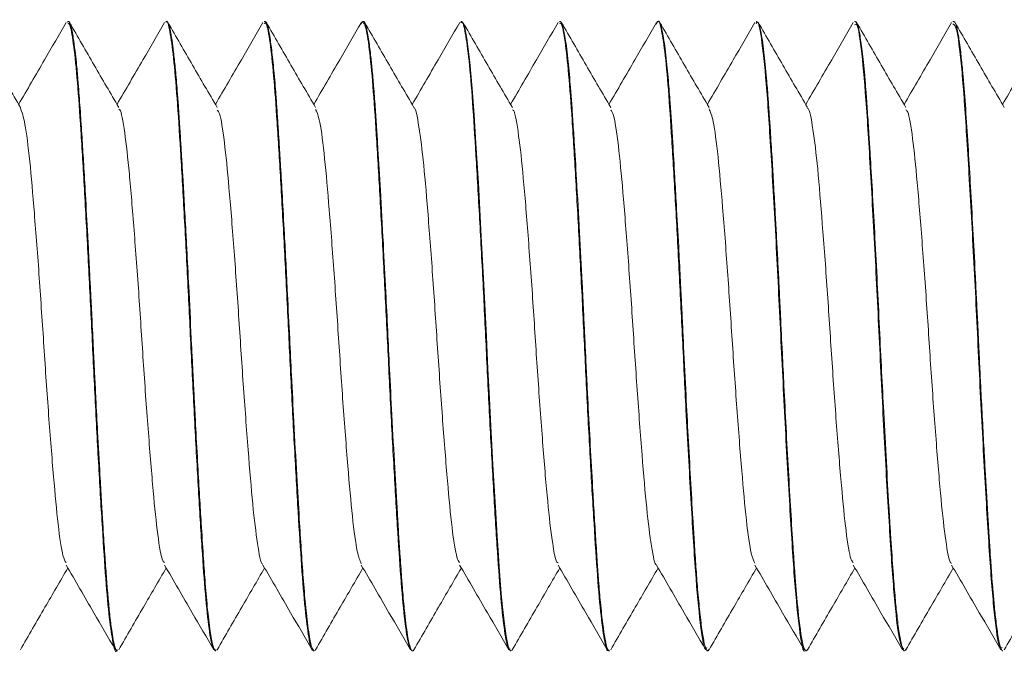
# Model space of a CAD drawing. Header units: millimetres. Extents: x 22 to 184, y 95 to 111.
# Tile 3 of 6: x 49 to 62, y 99 to 107. Entities that reach past the tile are written whole.
import ezdxf

# ---------------------------------------------------------------- set-up
doc = ezdxf.new("R2010")
doc.units = ezdxf.units.MM

msp = doc.modelspace()

# ---------------------------------------------------------------- linework, layer by layer
at = {"color": 7, "linetype": 'Continuous', "lineweight": 15}
for p, q in [((49.924, 107.277), (49.914, 107.277)), ((51.174, 107.277), (51.164, 107.277)), ((52.424, 107.277), (52.414, 107.277)), ((53.647, 107.243), (53.658, 107.275)), ((53.674, 107.277), (53.664, 107.277)), ((54.924, 107.277), (54.914, 107.277)), ((56.174, 107.277), (56.164, 107.277)), ((57.424, 107.277), (57.414, 107.277)), ((58.674, 107.277), (58.664, 107.277)), ((59.924, 107.277), (59.914, 107.277)), ((61.174, 107.277), (61.164, 107.277)), ((50.539, 99.277), (50.549, 99.277)), ((51.789, 99.277), (51.799, 99.277)), ((51.817, 99.298), (51.813, 99.287)), ((53.039, 99.277), (53.049, 99.277)), ((53.066, 99.297), (53.056, 99.28)), ((54.289, 99.277), (54.299, 99.277)), ((55.539, 99.277), (55.549, 99.277)), ((56.789, 99.277), (56.799, 99.277)), ((58.039, 99.277), (58.049, 99.277)), ((58.066, 99.298), (58.055, 99.279)), ((59.289, 99.277), (59.299, 99.277)), ((59.316, 99.295), (59.305, 99.279)), ((60.539, 99.277), (60.549, 99.277)), ((60.566, 99.296), (60.558, 99.282)), ((61.789, 99.277), (61.799, 99.277))]:
    msp.add_line(p, q, dxfattribs=at)
at = {"color": 7, "linetype": 'Continuous', "lineweight": 15, "flags": 128}
msp.add_lwpolyline([(55.566, 99.295), (55.564, 99.289), (55.54, 99.282), (55.527, 99.304), (55.522, 99.314), (55.522, 99.317), (55.522, 99.317), (55.522, 99.317), (55.522, 99.317), (55.522, 99.317), (55.522, 99.317), (55.522, 99.317), (55.522, 99.317), (55.522, 99.317), (55.522, 99.317), (55.521, 99.317), (55.521, 99.319), (55.515, 99.336), (55.504, 99.38), (55.488, 99.467), (55.465, 99.623), (55.442, 99.839), (55.426, 100.006), (55.413, 100.171), (55.399, 100.354), (55.385, 100.556), (55.374, 100.736), (55.356, 101.033), (55.32, 101.648), (55.294, 102.132), (55.276, 102.484), (55.257, 102.865), (55.237, 103.274), (55.221, 103.605), (55.204, 103.932), (55.172, 104.547), (55.135, 105.221), (55.104, 105.731), (55.081, 106.088), (55.057, 106.423), (55.027, 106.76), (54.99, 107.058), (54.957, 107.221), (54.932, 107.273), (54.924, 107.271)], dxfattribs=at)
at = {"color": 7, "linetype": 'Continuous', "lineweight": 15}
for points, knots in [([(49.317, 106.183), (49.212, 106.362), (49.004, 106.721), (48.795, 107.081), (48.691, 107.261)], [0, 0, 0, 0, 0.499776, 1, 1, 1, 1]), ([(49.898, 107.262), (49.806, 107.105), (49.605, 106.758), (49.404, 106.411), (49.294, 106.222)], [0, 0, 0, 0, 0.453198, 1, 1, 1, 1]), ([(49.914, 107.26), (49.925, 107.255), (49.951, 107.243), (49.995, 106.982), (50.041, 106.533), (50.084, 105.911), (50.129, 105.156), (50.176, 104.3), (50.221, 103.395), (50.264, 102.485), (50.311, 101.612), (50.358, 100.826), (50.4, 100.17), (50.446, 99.664), (50.493, 99.369), (50.523, 99.246), (50.538, 99.279), (50.539, 99.281)], [0, 0, 0, 0, 0.055831, 0.128864, 0.201797, 0.273095, 0.345543, 0.41876, 0.490841, 0.562382, 0.635486, 0.708315, 0.779559, 0.852154, 0.925346, 0.997234, 1, 1, 1, 1]), ([(50.549, 99.29), (50.544, 99.287), (50.532, 99.277), (50.517, 99.327), (50.503, 99.385), (50.492, 99.44), (50.474, 99.55), (50.452, 99.726), (50.431, 99.949), (50.411, 100.192), (50.391, 100.468), (50.372, 100.758), (50.357, 101.007), (50.343, 101.245), (50.324, 101.577), (50.3, 102.01), (50.278, 102.435), (50.262, 102.756), (50.247, 103.064), (50.231, 103.388), (50.216, 103.705), (50.204, 103.937), (50.195, 104.115), (50.185, 104.311), (50.168, 104.642), (50.145, 105.043), (50.122, 105.444), (50.101, 105.782), (50.08, 106.106), (50.061, 106.372), (50.047, 106.546), (50.037, 106.659), (50.026, 106.773), (50.009, 106.922), (49.985, 107.099), (49.958, 107.228), (49.936, 107.279), (49.926, 107.274), (49.924, 107.274)], [0, 0, 0, 0, 0.021749, 0.063624, 0.072231, 0.087861, 0.11619, 0.155215, 0.189531, 0.219293, 0.25195, 0.286972, 0.311611, 0.325527, 0.354631, 0.401942, 0.43653, 0.459371, 0.47955, 0.510407, 0.536646, 0.555315, 0.566245, 0.580034, 0.603337, 0.648682, 0.68356, 0.71352, 0.74806, 0.786734, 0.808413, 0.817926, 0.83533, 0.861182, 0.8954, 0.947639, 0.990251, 1, 1, 1, 1]), ([(50.567, 106.183), (50.462, 106.362), (50.254, 106.721), (50.045, 107.081), (49.941, 107.261)], [0, 0, 0, 0, 0.499776, 1, 1, 1, 1]), ([(51.148, 107.262), (51.056, 107.105), (50.855, 106.758), (50.654, 106.411), (50.544, 106.222)], [0, 0, 0, 0, 0.453198, 1, 1, 1, 1]), ([(51.164, 107.265), (51.166, 107.269), (51.183, 107.301), (51.215, 107.165), (51.262, 106.846), (51.307, 106.324), (51.35, 105.652), (51.396, 104.856), (51.443, 103.977), (51.486, 103.065), (51.531, 102.163), (51.578, 101.315), (51.623, 100.572), (51.666, 99.966), (51.713, 99.536), (51.755, 99.3), (51.779, 99.299), (51.789, 99.299)], [0, 0, 0, 0, 0.009989, 0.082095, 0.155316, 0.227745, 0.299054, 0.372001, 0.445026, 0.516419, 0.588702, 0.661931, 0.734196, 0.805601, 0.878634, 0.951571, 1, 1, 1, 1]), ([(51.799, 99.286), (51.795, 99.284), (51.783, 99.278), (51.759, 99.349), (51.727, 99.517), (51.693, 99.805), (51.664, 100.145), (51.639, 100.502), (51.616, 100.86), (51.593, 101.245), (51.57, 101.646), (51.548, 102.044), (51.53, 102.399), (51.516, 102.669), (51.504, 102.919), (51.485, 103.302), (51.462, 103.784), (51.438, 104.263), (51.417, 104.649), (51.399, 104.973), (51.382, 105.281), (51.367, 105.526), (51.353, 105.751), (51.338, 105.991), (51.322, 106.225), (51.304, 106.468), (51.284, 106.69), (51.263, 106.889), (51.243, 107.043), (51.224, 107.158), (51.204, 107.233), (51.188, 107.273), (51.178, 107.273), (51.174, 107.273)], [0, 0, 0, 0, 0.020753, 0.060857, 0.114012, 0.171517, 0.21792, 0.254811, 0.297419, 0.329532, 0.364958, 0.405159, 0.430838, 0.452675, 0.470669, 0.490888, 0.544422, 0.58519, 0.607424, 0.641031, 0.66873, 0.690517, 0.710367, 0.735049, 0.765386, 0.789389, 0.825349, 0.858057, 0.88922, 0.920384, 0.950787, 0.978951, 1, 1, 1, 1]), ([(51.817, 106.183), (51.712, 106.362), (51.504, 106.721), (51.295, 107.081), (51.191, 107.261)], [0, 0, 0, 0, 0.499776, 1, 1, 1, 1]), ([(52.398, 107.262), (52.306, 107.105), (52.105, 106.758), (51.904, 106.411), (51.794, 106.222)], [0, 0, 0, 0, 0.453198, 1, 1, 1, 1]), ([(52.414, 107.252), (52.421, 107.257), (52.443, 107.271), (52.482, 107.072), (52.528, 106.677), (52.572, 106.097), (52.616, 105.377), (52.663, 104.544), (52.709, 103.648), (52.752, 102.735), (52.798, 101.847), (52.845, 101.032), (52.888, 100.337), (52.933, 99.787), (52.98, 99.43), (53.015, 99.267), (53.035, 99.292), (53.039, 99.298)], [0, 0, 0, 0, 0.035862, 0.108589, 0.181745, 0.253442, 0.325353, 0.398552, 0.471135, 0.542386, 0.61523, 0.68833, 0.759858, 0.831961, 0.905183, 0.977618, 1, 1, 1, 1]), ([(53.049, 99.279), (53.047, 99.279), (53.041, 99.278), (53.029, 99.296), (53.013, 99.339), (52.993, 99.43), (52.974, 99.55), (52.955, 99.702), (52.934, 99.913), (52.911, 100.188), (52.885, 100.556), (52.858, 100.987), (52.826, 101.526), (52.793, 102.145), (52.763, 102.734), (52.736, 103.279), (52.713, 103.754), (52.691, 104.199), (52.669, 104.616), (52.646, 105.033), (52.624, 105.409), (52.607, 105.694), (52.592, 105.924), (52.579, 106.127), (52.566, 106.305), (52.554, 106.468), (52.536, 106.669), (52.513, 106.893), (52.487, 107.084), (52.465, 107.199), (52.447, 107.254), (52.433, 107.275), (52.426, 107.275), (52.424, 107.275)], [0, 0, 0, 0, 0.011295, 0.027606, 0.061796, 0.08785, 0.11987, 0.151389, 0.175709, 0.22198, 0.263318, 0.302823, 0.354268, 0.412591, 0.460172, 0.497449, 0.542644, 0.573601, 0.605208, 0.646376, 0.6811, 0.708181, 0.72937, 0.752122, 0.774874, 0.792063, 0.814042, 0.857565, 0.900446, 0.936408, 0.965444, 0.987552, 1, 1, 1, 1]), ([(53.067, 106.183), (52.962, 106.362), (52.754, 106.721), (52.545, 107.081), (52.441, 107.261)], [0, 0, 0, 0, 0.499776, 1, 1, 1, 1]), ([(53.648, 107.262), (53.556, 107.105), (53.355, 106.758), (53.154, 106.411), (53.044, 106.222)], [0, 0, 0, 0, 0.453198, 1, 1, 1, 1]), ([(53.664, 107.265), (53.677, 107.255), (53.704, 107.234), (53.749, 106.951), (53.795, 106.485), (53.838, 105.852), (53.883, 105.086), (53.93, 104.224), (53.975, 103.317), (54.018, 102.408), (54.065, 101.541), (54.111, 100.765), (54.154, 100.118), (54.2, 99.636), (54.246, 99.331), (54.275, 99.297), (54.289, 99.281)], [0, 0, 0, 0, 0.06203, 0.135129, 0.207963, 0.279207, 0.351793, 0.424986, 0.496883, 0.568584, 0.641738, 0.714455, 0.78568, 0.858399, 0.931552, 1, 1, 1, 1]), ([(54.316, 99.295), (54.316, 99.293), (54.31, 99.279), (54.3, 99.275), (54.288, 99.281), (54.274, 99.308), (54.258, 99.357), (54.239, 99.452), (54.22, 99.581), (54.202, 99.731), (54.187, 99.88), (54.174, 100.028), (54.158, 100.237), (54.14, 100.482), (54.122, 100.761), (54.101, 101.113), (54.072, 101.611), (54.038, 102.232), (54.008, 102.825), (53.983, 103.349), (53.957, 103.884), (53.926, 104.491), (53.892, 105.105), (53.864, 105.579), (53.843, 105.913), (53.826, 106.174), (53.807, 106.424), (53.788, 106.645), (53.767, 106.854), (53.742, 107.058), (53.716, 107.199), (53.693, 107.26), (53.681, 107.278), (53.675, 107.276), (53.674, 107.275)], [0, 0, 0, 0, 0.003485, 0.025928, 0.048049, 0.063576, 0.093474, 0.118912, 0.151335, 0.181456, 0.199539, 0.220207, 0.243459, 0.278473, 0.303467, 0.329358, 0.380209, 0.435732, 0.481716, 0.519511, 0.55742, 0.606014, 0.663177, 0.710783, 0.73527, 0.762715, 0.794085, 0.823627, 0.851342, 0.890644, 0.940559, 0.971529, 0.993679, 1, 1, 1, 1]), ([(54.317, 106.183), (54.212, 106.362), (54.004, 106.721), (53.795, 107.081), (53.691, 107.261)], [0, 0, 0, 0, 0.4997762, 1, 1, 1, 1]), ([(54.898, 107.262), (54.806, 107.105), (54.605, 106.758), (54.404, 106.411), (54.294, 106.222)], [0, 0, 0, 0, 0.453198, 1, 1, 1, 1]), ([(54.914, 107.259), (54.917, 107.265), (54.935, 107.294), (54.969, 107.146), (55.016, 106.808), (55.061, 106.272), (55.104, 105.589), (55.15, 104.783), (55.197, 103.899), (55.24, 102.987), (55.285, 102.088), (55.332, 101.247), (55.377, 100.515), (55.42, 99.922), (55.467, 99.509), (55.507, 99.291), (55.53, 99.298), (55.539, 99.301)], [0, 0, 0, 0, 0.016065, 0.08834, 0.161569, 0.233845, 0.305245, 0.378274, 0.451218, 0.522523, 0.594961, 0.668183, 0.740281, 0.811812, 0.884913, 0.957754, 1, 1, 1, 1]), ([(55.567, 106.183), (55.462, 106.362), (55.254, 106.721), (55.045, 107.081), (54.941, 107.261)], [0, 0, 0, 0, 0.4997762, 1, 1, 1, 1]), ([(56.148, 107.262), (56.056, 107.105), (55.855, 106.758), (55.654, 106.411), (55.544, 106.222)], [0, 0, 0, 0, 0.453198, 1, 1, 1, 1]), ([(56.164, 107.253), (56.172, 107.255), (56.195, 107.263), (56.236, 107.046), (56.282, 106.633), (56.326, 106.041), (56.37, 105.31), (56.417, 104.469), (56.463, 103.57), (56.506, 102.657), (56.552, 101.774), (56.599, 100.967), (56.642, 100.284), (56.687, 99.747), (56.734, 99.409), (56.768, 99.26), (56.786, 99.289), (56.789, 99.295)], [0, 0, 0, 0, 0.042032, 0.114869, 0.187972, 0.259508, 0.331601, 0.404821, 0.477264, 0.548568, 0.621508, 0.69454, 0.765944, 0.838214, 0.911443, 0.983723, 1, 1, 1, 1]), ([(56.799, 99.287), (56.796, 99.285), (56.783, 99.274), (56.751, 99.373), (56.716, 99.598), (56.687, 99.883), (56.674, 100.026), (56.661, 100.191), (56.645, 100.412), (56.627, 100.691), (56.607, 101.012), (56.584, 101.406), (56.557, 101.88), (56.533, 102.339), (56.513, 102.722), (56.499, 103.017), (56.485, 103.311), (56.47, 103.619), (56.449, 104.05), (56.419, 104.625), (56.385, 105.232), (56.356, 105.705), (56.335, 106.031), (56.319, 106.269), (56.298, 106.537), (56.27, 106.839), (56.236, 107.099), (56.205, 107.233), (56.185, 107.281), (56.176, 107.273), (56.174, 107.272)], [0, 0, 0, 0, 0.016517, 0.062781, 0.155978, 0.179357, 0.197669, 0.217032, 0.24441, 0.277028, 0.308199, 0.340594, 0.387395, 0.432294, 0.454459, 0.480251, 0.502983, 0.524811, 0.553759, 0.606749, 0.665931, 0.712437, 0.742649, 0.768709, 0.794559, 0.84355, 0.90216, 0.952271, 0.990443, 1, 1, 1, 1]), ([(56.817, 106.183), (56.712, 106.362), (56.504, 106.721), (56.295, 107.081), (56.191, 107.261)], [0, 0, 0, 0, 0.499776, 1, 1, 1, 1]), ([(57.398, 107.262), (57.306, 107.105), (57.105, 106.758), (56.904, 106.411), (56.794, 106.222)], [0, 0, 0, 0, 0.453198, 1, 1, 1, 1]), ([(57.397, 107.24), (57.402, 107.254), (57.422, 107.314), (57.456, 107.209), (57.503, 106.924), (57.549, 106.436), (57.591, 105.791), (57.637, 105.016), (57.684, 104.148), (57.728, 103.239), (57.777, 102.231), (57.835, 101.191), (57.893, 100.241), (57.954, 99.59), (58.004, 99.271), (58.031, 99.309), (58.039, 99.32)], [0, 0, 0, 0, 0.023274, 0.093109, 0.164366, 0.235207, 0.304588, 0.375418, 0.446679, 0.51653, 0.586559, 0.681421, 0.774378, 0.868437, 0.962957, 1, 1, 1, 1]), ([(58.049, 99.282), (58.044, 99.283), (58.03, 99.284), (58.005, 99.367), (57.975, 99.54), (57.946, 99.788), (57.919, 100.076), (57.897, 100.377), (57.878, 100.667), (57.846, 101.178), (57.812, 101.799), (57.771, 102.553), (57.748, 103.034), (57.729, 103.434), (57.718, 103.659), (57.708, 103.855), (57.697, 104.088), (57.677, 104.47), (57.653, 104.9), (57.628, 105.342), (57.602, 105.789), (57.578, 106.142), (57.56, 106.389), (57.548, 106.538), (57.533, 106.696), (57.51, 106.918), (57.481, 107.129), (57.45, 107.247), (57.432, 107.286), (57.424, 107.276), (57.424, 107.276)], [0, 0, 0, 0, 0.0249873, 0.0723797, 0.1191439, 0.1659092, 0.2087581, 0.2426387, 0.2761876, 0.303834, 0.3970631, 0.43975, 0.4895879, 0.5123536, 0.5351189, 0.5436006, 0.559314, 0.591725, 0.6372217, 0.6686468, 0.7108742, 0.7658843, 0.782971, 0.8018415, 0.8245575, 0.8511184, 0.9105314, 0.9599032, 0.9990377, 1, 1, 1, 1]), ([(58.067, 106.183), (57.962, 106.362), (57.754, 106.721), (57.545, 107.081), (57.441, 107.261)], [0, 0, 0, 0, 0.499776, 1, 1, 1, 1]), ([(58.648, 107.262), (58.556, 107.105), (58.355, 106.758), (58.154, 106.411), (58.044, 106.222)], [0, 0, 0, 0, 0.453198, 1, 1, 1, 1]), ([(58.664, 107.245), (58.668, 107.255), (58.692, 107.307), (58.738, 107.039), (58.8, 106.447), (58.857, 105.535), (58.921, 104.429), (58.979, 103.213), (59.039, 102.002), (59.102, 100.913), (59.159, 100.026), (59.221, 99.473), (59.264, 99.233), (59.287, 99.29), (59.289, 99.297)], [0, 0, 0, 0, 0.022128, 0.118981, 0.216108, 0.311445, 0.408955, 0.504927, 0.601251, 0.698664, 0.793933, 0.891242, 0.987809, 1, 1, 1, 1]), ([(59.299, 99.279), (59.296, 99.279), (59.29, 99.278), (59.28, 99.295), (59.265, 99.332), (59.235, 99.46), (59.203, 99.711), (59.171, 100.063), (59.152, 100.303), (59.131, 100.629), (59.104, 101.054), (59.074, 101.568), (59.045, 102.104), (59.019, 102.606), (58.996, 103.084), (58.976, 103.486), (58.959, 103.841), (58.945, 104.13), (58.93, 104.411), (58.915, 104.69), (58.899, 104.986), (58.881, 105.289), (58.862, 105.615), (58.844, 105.897), (58.828, 106.14), (58.816, 106.303), (58.806, 106.439), (58.789, 106.642), (58.761, 106.923), (58.726, 107.155), (58.696, 107.265), (58.68, 107.27), (58.674, 107.273)], [0, 0, 0, 0, 0.012754, 0.030538, 0.052851, 0.082024, 0.175256, 0.202964, 0.231705, 0.266209, 0.313148, 0.359906, 0.406666, 0.449669, 0.482648, 0.521253, 0.545502, 0.567978, 0.591352, 0.614726, 0.638101, 0.668032, 0.696228, 0.730861, 0.753616, 0.776372, 0.788852, 0.805074, 0.857706, 0.920737, 0.968334, 1, 1, 1, 1]), ([(59.317, 106.183), (59.212, 106.362), (59.004, 106.721), (58.795, 107.081), (58.691, 107.261)], [0, 0, 0, 0, 0.499776, 1, 1, 1, 1]), ([(59.898, 107.262), (59.806, 107.105), (59.605, 106.758), (59.404, 106.411), (59.294, 106.222)], [0, 0, 0, 0, 0.453198, 1, 1, 1, 1]), ([(59.914, 107.232), (59.924, 107.241), (59.953, 107.266), (60.006, 106.912), (60.066, 106.225), (60.124, 105.251), (60.187, 104.105), (60.245, 102.879), (60.306, 101.691), (60.368, 100.645), (60.425, 99.848), (60.486, 99.353), (60.522, 99.316), (60.539, 99.298)], [0, 0, 0, 0, 0.048192, 0.145546, 0.241957, 0.33781, 0.435322, 0.530677, 0.627718, 0.724632, 0.820069, 0.917603, 1, 1, 1, 1]), ([(60.549, 99.281), (60.546, 99.28), (60.538, 99.278), (60.52, 99.316), (60.493, 99.42), (60.468, 99.595), (60.451, 99.75), (60.439, 99.863), (60.428, 99.986), (60.416, 100.127), (60.399, 100.355), (60.381, 100.619), (60.363, 100.906), (60.344, 101.223), (60.318, 101.682), (60.287, 102.262), (60.258, 102.834), (60.231, 103.386), (60.203, 103.958), (60.174, 104.529), (60.145, 105.061), (60.12, 105.471), (60.1, 105.799), (60.083, 106.068), (60.069, 106.273), (60.059, 106.393), (60.055, 106.447), (60.05, 106.51), (60.035, 106.679), (60.011, 106.914), (59.983, 107.113), (59.959, 107.219), (59.94, 107.272), (59.929, 107.27), (59.924, 107.27)], [0, 0, 0, 0, 0.014569, 0.040068, 0.091687, 0.138471, 0.1572, 0.174509, 0.192397, 0.211333, 0.2314, 0.277422, 0.298824, 0.318456, 0.369299, 0.422523, 0.464027, 0.507851, 0.554018, 0.600981, 0.647724, 0.691007, 0.714234, 0.745379, 0.77643, 0.785681, 0.790745, 0.797071, 0.810805, 0.860697, 0.910275, 0.944682, 0.97523, 1, 1, 1, 1]), ([(60.567, 106.183), (60.462, 106.362), (60.254, 106.721), (60.045, 107.081), (59.941, 107.261)], [0, 0, 0, 0, 0.499776, 1, 1, 1, 1]), ([(61.148, 107.262), (61.056, 107.105), (60.855, 106.758), (60.654, 106.411), (60.544, 106.222)], [0, 0, 0, 0, 0.4531984, 1, 1, 1, 1]), ([(61.164, 107.246), (61.179, 107.237), (61.214, 107.217), (61.273, 106.757), (61.33, 105.984), (61.391, 104.954), (61.454, 103.775), (61.511, 102.547), (61.574, 101.39), (61.633, 100.399), (61.692, 99.686), (61.747, 99.302), (61.778, 99.315), (61.789, 99.32)], [0, 0, 0, 0, 0.074513, 0.172053, 0.267643, 0.364347, 0.461542, 0.556816, 0.654265, 0.750375, 0.846513, 0.943955, 1, 1, 1, 1]), ([(61.799, 99.28), (61.798, 99.279), (61.792, 99.273), (61.782, 99.291), (61.768, 99.325), (61.753, 99.385), (61.732, 99.493), (61.71, 99.66), (61.688, 99.873), (61.671, 100.064), (61.655, 100.264), (61.64, 100.485), (61.625, 100.725), (61.609, 100.977), (61.594, 101.236), (61.577, 101.521), (61.56, 101.824), (61.542, 102.164), (61.524, 102.508), (61.508, 102.826), (61.493, 103.142), (61.478, 103.46), (61.462, 103.778), (61.443, 104.164), (61.418, 104.642), (61.389, 105.17), (61.358, 105.665), (61.33, 106.124), (61.308, 106.413), (61.295, 106.568), (61.29, 106.623), (61.279, 106.738), (61.26, 106.919), (61.236, 107.096), (61.209, 107.221), (61.189, 107.279), (61.177, 107.271), (61.174, 107.269)], [0, 0, 0, 0, 0.005355, 0.028988, 0.050447, 0.074551, 0.101299, 0.145114, 0.179806, 0.20537, 0.225459, 0.255785, 0.282206, 0.302168, 0.331383, 0.355951, 0.379317, 0.410468, 0.441618, 0.463562, 0.487264, 0.517291, 0.539388, 0.563513, 0.610686, 0.65743, 0.701056, 0.750245, 0.801124, 0.807003, 0.814406, 0.824593, 0.858086, 0.90471, 0.939627, 0.984349, 1, 1, 1, 1]), ([(61.817, 106.183), (61.712, 106.362), (61.504, 106.721), (61.295, 107.081), (61.191, 107.261)], [0, 0, 0, 0, 0.499776, 1, 1, 1, 1]), ([(62.398, 107.262), (62.306, 107.105), (62.105, 106.758), (61.904, 106.411), (61.794, 106.222)], [0, 0, 0, 0, 0.453198, 1, 1, 1, 1]), ([(49.316, 106.177), (49.336, 106.124), (49.375, 106.014), (49.436, 105.531), (49.493, 104.855), (49.557, 104.033), (49.615, 103.139), (49.675, 102.26), (49.738, 101.472), (49.795, 100.856), (49.851, 100.474), (49.884, 100.42), (49.897, 100.399)], [0, 0, 0, 0, 0.099214, 0.203678, 0.30659, 0.411758, 0.514905, 0.619073, 0.723934, 0.826633, 0.931673, 1, 1, 1, 1]), ([(50.567, 106.161), (50.571, 106.16), (50.595, 106.157), (50.642, 105.89), (50.701, 105.372), (50.76, 104.641), (50.824, 103.794), (50.88, 102.895), (50.943, 102.035), (51.004, 101.282), (51.061, 100.727), (51.112, 100.422), (51.139, 100.405), (51.147, 100.4)], [0, 0, 0, 0, 0.022026, 0.127209, 0.230887, 0.33468, 0.439832, 0.542633, 0.647565, 0.751872, 0.855076, 0.960344, 1, 1, 1, 1]), ([(51.817, 106.15), (51.827, 106.14), (51.856, 106.108), (51.909, 105.772), (51.966, 105.19), (52.028, 104.421), (52.09, 103.551), (52.147, 102.654), (52.21, 101.818), (52.268, 101.106), (52.328, 100.619), (52.373, 100.376), (52.395, 100.382), (52.397, 100.382)], [0, 0, 0, 0, 0.050587, 0.155838, 0.258788, 0.363421, 0.468099, 0.571021, 0.676263, 0.779639, 0.883743, 0.988776, 1, 1, 1, 1]), ([(53.067, 106.159), (53.082, 106.128), (53.118, 106.054), (53.175, 105.635), (53.232, 104.995), (53.295, 104.193), (53.355, 103.307), (53.414, 102.418), (53.477, 101.608), (53.534, 100.955), (53.593, 100.512), (53.63, 100.426), (53.647, 100.386)], [0, 0, 0, 0, 0.079356, 0.184227, 0.286929, 0.391968, 0.495736, 0.599258, 0.704364, 0.807112, 0.911858, 1, 1, 1, 1]), ([(54.317, 106.179), (54.317, 106.18), (54.337, 106.188), (54.38, 105.958), (54.441, 105.489), (54.499, 104.787), (54.562, 103.958), (54.62, 103.062), (54.681, 102.188), (54.743, 101.411), (54.8, 100.814), (54.854, 100.457), (54.886, 100.416), (54.897, 100.401)], [0, 0, 0, 0, 0.002647, 0.107564, 0.211874, 0.315061, 0.420321, 0.523355, 0.627858, 0.73264, 0.835494, 0.940702, 1, 1, 1, 1]), ([(55.567, 106.155), (55.573, 106.153), (55.598, 106.142), (55.647, 105.855), (55.706, 105.316), (55.766, 104.573), (55.829, 103.718), (55.885, 102.819), (55.948, 101.965), (56.008, 101.225), (56.067, 100.691), (56.116, 100.407), (56.141, 100.399), (56.147, 100.397)], [0, 0, 0, 0, 0.030998, 0.136243, 0.239634, 0.34373, 0.448773, 0.551553, 0.656624, 0.760655, 0.864106, 0.96934, 1, 1, 1, 1]), ([(56.817, 106.151), (56.828, 106.135), (56.86, 106.092), (56.914, 105.73), (56.971, 105.13), (57.033, 104.35), (57.094, 103.474), (57.152, 102.579), (57.215, 101.752), (57.273, 101.054), (57.334, 100.589), (57.377, 100.362), (57.397, 100.372), (57.397, 100.372)], [0, 0, 0, 0, 0.059646, 0.164839, 0.267672, 0.372495, 0.476945, 0.580019, 0.68528, 0.78842, 0.892787, 0.997668, 1, 1, 1, 1]), ([(58.067, 106.166), (58.084, 106.125), (58.121, 106.036), (58.18, 105.588), (58.237, 104.931), (58.301, 104.119), (58.359, 103.23), (58.419, 102.345), (58.482, 101.545), (58.539, 100.909), (58.597, 100.494), (58.632, 100.423), (58.647, 100.393)], [0, 0, 0, 0, 0.088488, 0.193194, 0.295962, 0.401084, 0.504539, 0.608376, 0.713393, 0.816087, 0.920992, 1, 1, 1, 1]), ([(59.317, 106.17), (59.319, 106.17), (59.341, 106.174), (59.386, 105.928), (59.446, 105.436), (59.504, 104.72), (59.567, 103.883), (59.625, 102.985), (59.686, 102.117), (59.748, 101.351), (59.805, 100.773), (59.858, 100.441), (59.887, 100.411), (59.897, 100.402)], [0, 0, 0, 0, 0.011547, 0.116608, 0.220648, 0.324083, 0.429316, 0.532211, 0.636933, 0.741518, 0.844502, 0.949759, 1, 1, 1, 1]), ([(60.567, 106.152), (60.575, 106.146), (60.602, 106.127), (60.653, 105.818), (60.71, 105.259), (60.771, 104.503), (60.834, 103.641), (60.891, 102.743), (60.954, 101.897), (61.013, 101.17), (61.072, 100.656), (61.119, 100.393), (61.143, 100.391), (61.147, 100.391)], [0, 0, 0, 0, 0.039999, 0.145269, 0.248426, 0.35279, 0.457686, 0.5605, 0.665672, 0.769391, 0.873142, 0.978306, 1, 1, 1, 1]), ([(49.316, 99.293), (49.42, 99.473), (49.621, 99.819), (49.822, 100.165), (49.919, 100.332)], [0, 0, 0, 0, 0.519042, 1, 1, 1, 1]), ([(49.897, 100.369), (50.015, 100.167), (50.223, 99.808), (50.432, 99.449), (50.523, 99.291)], [0, 0, 0, 0, 0.562493, 1, 1, 1, 1]), ([(50.566, 99.293), (50.67, 99.473), (50.871, 99.819), (51.072, 100.165), (51.169, 100.332)], [0, 0, 0, 0, 0.519042, 1, 1, 1, 1]), ([(51.147, 100.369), (51.265, 100.167), (51.473, 99.808), (51.682, 99.449), (51.773, 99.291)], [0, 0, 0, 0, 0.562493, 1, 1, 1, 1]), ([(51.816, 99.293), (51.92, 99.473), (52.121, 99.819), (52.322, 100.165), (52.419, 100.332)], [0, 0, 0, 0, 0.519042, 1, 1, 1, 1]), ([(52.397, 100.369), (52.515, 100.167), (52.723, 99.808), (52.932, 99.449), (53.023, 99.291)], [0, 0, 0, 0, 0.562493, 1, 1, 1, 1]), ([(53.066, 99.293), (53.17, 99.473), (53.371, 99.819), (53.572, 100.165), (53.669, 100.332)], [0, 0, 0, 0, 0.519042, 1, 1, 1, 1]), ([(53.647, 100.369), (53.765, 100.167), (53.973, 99.808), (54.182, 99.449), (54.273, 99.291)], [0, 0, 0, 0, 0.562493, 1, 1, 1, 1]), ([(54.316, 99.293), (54.42, 99.473), (54.621, 99.819), (54.822, 100.165), (54.919, 100.332)], [0, 0, 0, 0, 0.519042, 1, 1, 1, 1]), ([(54.897, 100.369), (55.015, 100.167), (55.223, 99.808), (55.432, 99.449), (55.523, 99.291)], [0, 0, 0, 0, 0.562493, 1, 1, 1, 1]), ([(55.566, 99.293), (55.67, 99.473), (55.871, 99.819), (56.072, 100.165), (56.169, 100.332)], [0, 0, 0, 0, 0.519042, 1, 1, 1, 1]), ([(56.147, 100.369), (56.265, 100.167), (56.473, 99.808), (56.682, 99.449), (56.773, 99.291)], [0, 0, 0, 0, 0.562493, 1, 1, 1, 1]), ([(56.816, 99.293), (56.92, 99.473), (57.121, 99.819), (57.322, 100.165), (57.419, 100.332)], [0, 0, 0, 0, 0.519042, 1, 1, 1, 1]), ([(57.397, 100.369), (57.515, 100.167), (57.723, 99.808), (57.932, 99.449), (58.023, 99.291)], [0, 0, 0, 0, 0.562493, 1, 1, 1, 1]), ([(58.066, 99.293), (58.17, 99.473), (58.371, 99.819), (58.572, 100.165), (58.669, 100.332)], [0, 0, 0, 0, 0.519042, 1, 1, 1, 1]), ([(58.647, 100.369), (58.765, 100.167), (58.973, 99.808), (59.182, 99.449), (59.273, 99.291)], [0, 0, 0, 0, 0.562493, 1, 1, 1, 1]), ([(59.316, 99.293), (59.42, 99.473), (59.621, 99.819), (59.822, 100.165), (59.919, 100.332)], [0, 0, 0, 0, 0.519042, 1, 1, 1, 1]), ([(59.897, 100.369), (60.015, 100.167), (60.223, 99.808), (60.432, 99.449), (60.523, 99.291)], [0, 0, 0, 0, 0.562493, 1, 1, 1, 1]), ([(60.566, 99.293), (60.67, 99.473), (60.871, 99.819), (61.072, 100.165), (61.169, 100.332)], [0, 0, 0, 0, 0.519042, 1, 1, 1, 1]), ([(61.147, 100.369), (61.265, 100.167), (61.473, 99.808), (61.682, 99.449), (61.773, 99.291)], [0, 0, 0, 0, 0.562493, 1, 1, 1, 1]), ([(61.816, 99.293), (61.92, 99.473), (62.121, 99.819), (62.322, 100.165), (62.419, 100.332)], [0, 0, 0, 0, 0.519042, 1, 1, 1, 1])]:
    msp.add_open_spline(points, degree=3, knots=knots, dxfattribs=at)

doc.saveas('drawing.dxf')
